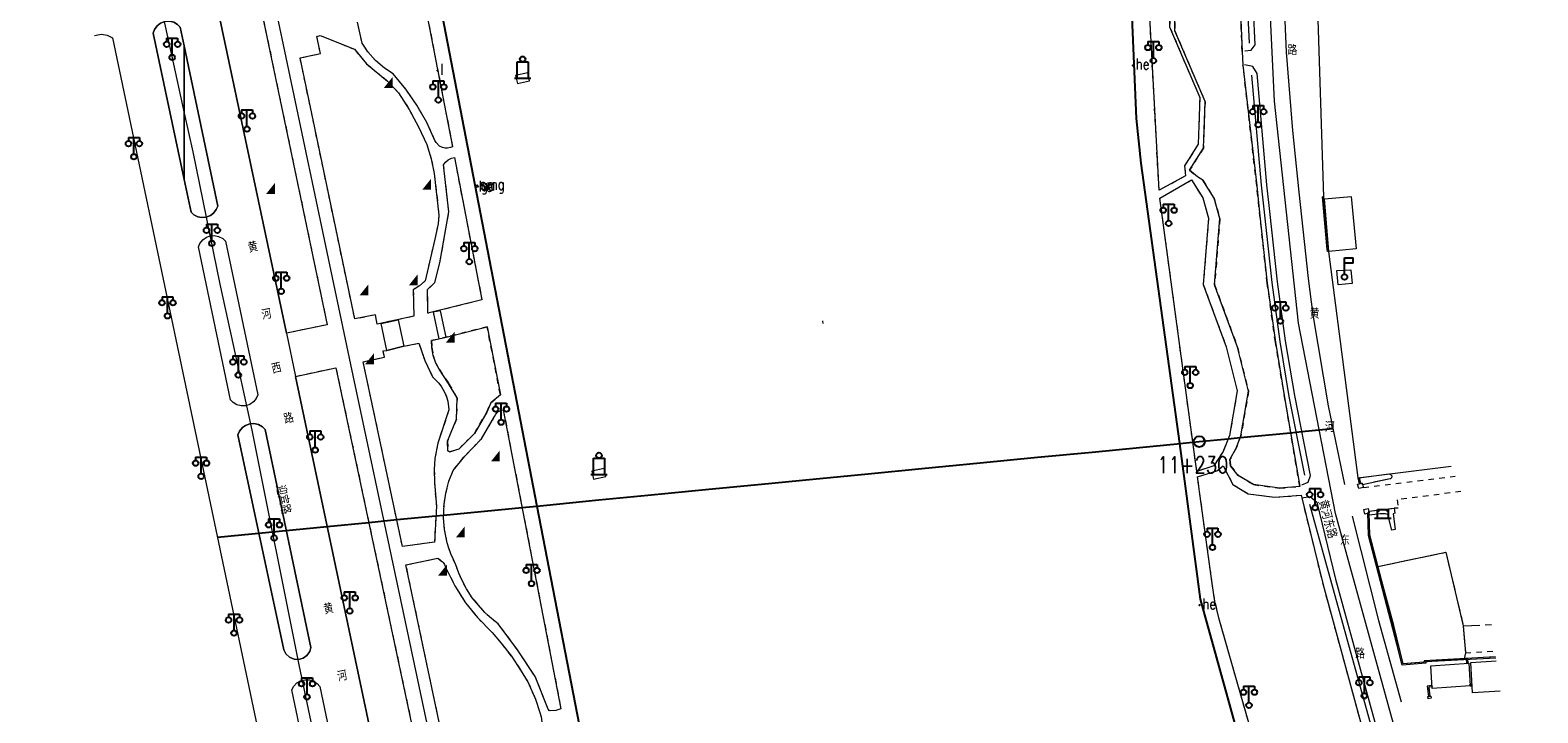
# Model space of a CAD drawing. Extents: x 39508475 to 39522402, y 3783947 to 3795549.
# Tile 220 of 256: x 39517722 to 39517998, y 3791260 to 3791385. Entities that reach past the tile are written whole.
import ezdxf
from ezdxf.enums import TextEntityAlignment as Align

# ---------------------------------------------------------------- set-up
doc = ezdxf.new("R2010")
doc.units = 0
doc.header["$PDSIZE"] = 0.2
doc.linetypes.add('X0', pattern=[4, 3, -1])
doc.linetypes.add('X6', pattern=[2, 1, -1])
doc.layers.get('0').update_dxf_attribs({"linetype": 'CONTINUOUS'})
for name, color, linetype in [('DLSS', 4, 'CONTINUOUS'), ('JCDL_DMD', 30, 'CONTINUOUS'), ('JCDL_DMX_F', 30, 'CONTINUOUS'), ('JCDL_JMDD_F', 231, 'CONTINUOUS'), ('JCDL_JMDM_F', 231, 'CONTINUOUS'), ('JCDL_JMDX_F', 231, 'CONTINUOUS'), ('JCDL_JT_ZJ', 100, 'CONTINUOUS'), ('JCDL_SXX_F', 5, 'CONTINUOUS'), ('JCDL_ZBM', 3, 'CONTINUOUS'), ('JMD', 6, 'CONTINUOUS'), ('SXSS', 5, 'CONTINUOUS'), ('zdh', 7, 'CONTINUOUS'), ('断面线', 2, 'CONTINUOUS')]:
    doc.layers.add(name, color=color, linetype=linetype)
for name, color, linetype, lineweight in [('JCDL_JMDX', 1, 'CONTINUOUS', 0), ('JCDL_ZBX', 3, 'CONTINUOUS', 0), ('JCDL_ZBX_F', 7, 'CONTINUOUS', 0), ('TEXTL_ZJ', 7, 'CONTINUOUS', 0)]:
    doc.layers.add(name, color=color, linetype=linetype, lineweight=lineweight)
doc.styles.add('HZ', font='rs', dxfattribs={"width": 0.8, "bigfont": 'hztxt'})
doc.linetypes.add('10422', pattern='A,2,[150,AAA.SHX,S=1,R=0,X=0,Y=1],2,[177,AAA.SHX,S=1,R=0,X=0,Y=0.8],1e-09', length=4)
doc.linetypes.add('X19', pattern='A,4.5,[145,symbolx.shx,S=1,R=0,X=0,Y=1],4.5,-0.5,[146,symbolx.shx,S=1,R=0,X=0,Y=0],-0.5', length=10)
doc.linetypes.add('X35', pattern='A,2,[150,AAA.SHX,S=1,R=0,X=0,Y=1],2,[177,AAA.SHX,S=1,R=0,X=0,Y=0.8],1e-09', length=4)
doc.linetypes.add('X49', pattern='A,0,[5,symbolt.shx,S=1,R=0,X=0,Y=0],-10', length=10)
doc.linetypes.add('X7', pattern='A,6,-1.333,[149,symbolx.shx,S=0.25,R=0,X=0,Y=0],-1.333,[149,symbolx.shx,S=0.25,R=0,X=0,Y=0],-1.333', length=9.999)

# ---------------------------------------------------------------- blocks, each defined once
blk = doc.blocks.new('3521000')
at = {"color": 0}
for p, q in [((-1, 3.5), (1, 3.5)), ((0, 0.5), (0, 3.5))]:
    blk.add_line(p, q, dxfattribs=at)
at = {"color": 0, "linetype": 'Continuous', "flags": 128}
for points in [[(-1, 3.5), (-1, 2.9)], [(1, 3.5), (1, 2.9)]]:
    blk.add_lwpolyline(points, dxfattribs=at)
at = {"color": 0}
for centre in [(-1, 2.4), (1, 2.4), (0, 0)]:
    blk.add_circle(centre, 0.5, dxfattribs=at)
blk = doc.blocks.new('3614000')
at = {"color": 0}
for p, q in [((0, 3.5), (1.6, 3.5)), ((0, 0.5), (0, 3.5)), ((1.6, 2.5), (1.6, 3.5)), ((1.6, 2.5), (0, 2.5))]:
    blk.add_line(p, q, dxfattribs=at)
blk.add_circle((0, 0), 0.5, dxfattribs=at)
blk = doc.blocks.new('3613000')
at = {"color": 0}
for p, q in [((-1, 3), (1, 3)), ((-1, 0), (-1, 3)), ((1, 3), (1, 0)), ((-1.5, 0), (1.5, 0))]:
    blk.add_line(p, q, dxfattribs=at)
blk.add_circle((0, 3.5), 0.5, dxfattribs=at)
blk = doc.blocks.new('3552000')
at = {"color": 0}
for p, q in [((-1.5, 0), (1.5, 0)), ((-1, 1.6), (-0.65, 1.25)), ((-1, 1.6), (1, 1.6)), ((-1, 0), (-1, 1.6)), ((1, 1.6), (0.65, 1.25)), ((1, 1.6), (1, 0))]:
    blk.add_line(p, q, dxfattribs=at)
blk = doc.blocks.new('8622000')
at = {"linetype": 'Continuous'}
blk.add_hatch(color=0, dxfattribs=at).paths.add_polyline_path([(0.8, 2), (-0.8, 0), (0.8, 0)])

msp = doc.modelspace()

# ---------------------------------------------------------------- linework, layer by layer
at = {"layer": 'DLSS', "linetype": 'X7', "lineweight": 0}
for points in [[(39517721.83255, 3791500), (39517722.56686, 3791496.43726), (39517726.72429, 3791477.23388), (39517730.97426, 3791458.85029), (39517733.71092, 3791447.02402), (39517737.44143, 3791428.07687), (39517741.00346, 3791410.66249), (39517744.26558, 3791395.63702), (39517747.71853, 3791379.75343), (39517750, 3791369.39907)], [(39517750, 3791369.39907), (39517751.55587, 3791362.3378), (39517756.53548, 3791338.12181), (39517762.35372, 3791311.44306), (39517770.99645, 3791268.53024), (39517774.84089, 3791250)]]:
    msp.add_lwpolyline(points, dxfattribs=at)
at = {"layer": 'DLSS', "linetype": 'Continuous', "lineweight": 0}
msp.add_lwpolyline([(39517973.30705, 3791250), (39517960.53771, 3791296.16713), (39517953.75535, 3791330.9994), (39517949.40584, 3791371.58115), (39517947.41964, 3791412.58183), (39517946.83195, 3791457.29126), (39517945.63574, 3791500)], dxfattribs=at)
at = {"layer": 'DLSS', "linetype": 'X6', "lineweight": 0}
for points in [[(39517933.14501, 3791357.93401), (39517928.273, 3791355.301), (39517923.454, 3791445.86), (39517940.387, 3791446.549), (39517941.65299, 3791436.28), (39517938.482, 3791434.93401), (39517935.856, 3791432.52399), (39517934.542, 3791430.607), (39517932.24199, 3791426.793), (39517931.967, 3791424.24601), (39517932.647, 3791420.759), (39517933.35599, 3791404.04601), (39517932.449, 3791399.772), (39517931.123, 3791396.05699), (39517930.34, 3791392.70001), (39517930.21801, 3791385.18199), (39517935.731, 3791372.239), (39517935.428, 3791363.747), (39517932.96001, 3791359.774), (39517933.14501, 3791357.93401)], [(39517789.764, 3791411.381), (39517799.08299, 3791363.26999), (39517798.69055, 3791363.09537), (39517798.16519, 3791362.9864), (39517797.72038, 3791362.99132), (39517797.2125, 3791363.10887), (39517796.665, 3791363.391), (39517796.05516, 3791364.02835), (39517795.86, 3791364.411), (39517794.35235, 3791367.6959), (39517792.56384, 3791370.83656), (39517790.51756, 3791373.8157), (39517788.219, 3791376.605), (39517786.63475, 3791377.62687), (39517785.0007, 3791379.0303), (39517783.60613, 3791380.6388), (39517782.547, 3791382.22699), (39517781.706, 3791386.053)], [(39517943.48099, 3791380.694), (39517942.409, 3791406.61), (39517934.53401, 3791403.185), (39517933.402, 3791399.03999), (39517932.076, 3791395.325), (39517931.293, 3791391.968), (39517931.17099, 3791384.45), (39517936.684, 3791371.507), (39517936.381, 3791363.015), (39517933.87601, 3791358.964), (39517935.304, 3791357.734)], [(39517755.677, 3791390.759), (39517763.239, 3791392.458), (39517776.151, 3791330.716), (39517768.729, 3791329.18399)], [(39517774.91, 3791380.32), (39517774.256, 3791383.423), (39517774.847, 3791383.609), (39517781.13401, 3791381.078), (39517783.338, 3791378.428), (39517787.207, 3791375.275), (39517789.21213, 3791373.12917), (39517791.14229, 3791370.0853), (39517792.86465, 3791366.9192), (39517794.365, 3791363.64199), (39517795.18456, 3791361.03844), (39517795.735, 3791358.365), (39517796.59509, 3791350.75145), (39517796.42806, 3791349.15569), (39517795.82901, 3791346.33201), (39517794.06278, 3791338.73028), (39517793.05217, 3791337.82007), (39517791.899, 3791337.099), (39517791.991, 3791332.26101), (39517785.31333, 3791330.82725), (39517784.989, 3791332.50001), (39517781.193, 3791331.764), (39517771.18746, 3791379.51309), (39517774.91, 3791380.32)], [(39517936.297, 3791357.133), (39517938.36022, 3791353.85136), (39517939.421, 3791350.123), (39517938.44263, 3791338.00591), (39517942.63999, 3791326.59699), (39517944.66375, 3791318.56669), (39517943.25499, 3791310.406), (39517942.40218, 3791308.1603), (39517941.249, 3791306.053), (39517941.376, 3791304.904), (39517942.74, 3791303.148), (39517945.567, 3791301.475), (39517950.33001, 3791300.824), (39517954.01515, 3791301.10417), (39517949.55801, 3791327.501), (39517948.064, 3791338.329), (39517946.136, 3791356.13001), (39517943.63, 3791378.208)], [(39517799.40999, 3791361.279), (39517804.45589, 3791335.26827), (39517794.58601, 3791332.81399), (39517794.50353, 3791337.14855), (39517795.82583, 3791338.43763), (39517796.76492, 3791342.03162), (39517798.406, 3791351.36001), (39517797.44401, 3791359.98199), (39517797.759, 3791360.44144), (39517798.26163, 3791360.88116), (39517798.86368, 3791361.1702), (39517799.40999, 3791361.279)], [(39517935.17301, 3791303.89), (39517928.434, 3791353.869), (39517934.215, 3791357.19001), (39517936.27822, 3791353.90837), (39517937.33899, 3791350.17999), (39517936.36065, 3791338.06291), (39517940.55801, 3791326.654), (39517942.58175, 3791318.6237), (39517941.17301, 3791310.463), (39517939.99724, 3791307.55416), (39517938.321, 3791304.90201), (39517935.17301, 3791303.89)], [(39517807.81801, 3791317.91701), (39517805.41987, 3791330.29914), (39517798.168, 3791328.49799), (39517795.258, 3791327.8), (39517795.27036, 3791326.52747), (39517795.52628, 3791325.06563), (39517796.02882, 3791323.66924), (39517796.649, 3791322.55801), (39517798.35377, 3791319.98848), (39517799.92799, 3791317.337), (39517799.776, 3791313.464), (39517798.149, 3791309.393), (39517798.21801, 3791307.675), (39517798.55399, 3791307.443), (39517800.213, 3791307.98399), (39517803.073, 3791310.84601), (39517805.322, 3791314.73699), (39517806.093, 3791316.45), (39517807.81801, 3791317.91701)], [(39517790.17701, 3791326.785), (39517792.93001, 3791327.335), (39517794.00069, 3791324.19762), (39517795.39699, 3791321.191), (39517796.56655, 3791320.04105), (39517797.05634, 3791319.38186), (39517797.57003, 3791318.49332), (39517797.96326, 3791317.54531), (39517798.18891, 3791316.7557), (39517798.391, 3791315.12799), (39517796.39899, 3791309.035), (39517795.85, 3791306.22499), (39517795.746, 3791304.25), (39517795.75227, 3791301.86157), (39517796.125, 3791297.51299), (39517795.779, 3791290.95599), (39517789.919, 3791290.13201), (39517782.73699, 3791323.95399), (39517786.606, 3791324.772), (39517786.385, 3791325.91501), (39517787.088, 3791326.017)], [(39517770.35801, 3791321.256), (39517777.755, 3791322.856), (39517793.24086, 3791250)], [(39517818.899, 3791260.47201), (39517817.9405, 3791260.1673), (39517816.824, 3791260.122), (39517816.594, 3791260.408), (39517814.19899, 3791266.353), (39517810.93643, 3791271.26459), (39517807.44199, 3791276.01399), (39517806.17302, 3791277.00761), (39517804.98416, 3791278.09583), (39517802.68623, 3791280.79144), (39517801.62934, 3791282.41076), (39517800.86777, 3791283.83117), (39517800.21724, 3791285.30578), (39517799.682, 3791286.826), (39517799.20317, 3791287.86963), (39517798.78268, 3791288.78611), (39517798.42863, 3791289.85536), (39517798.10477, 3791290.8334), (39517797.61112, 3791293.24776), (39517797.4343, 3791295.39693), (39517797.51595, 3791297.85968), (39517797.822, 3791299.88499), (39517798.40382, 3791302.07382), (39517799.19, 3791304.082), (39517801.31501, 3791306.695), (39517804.34701, 3791309.839), (39517806.75, 3791313.91901), (39517806.98143, 3791314.34359), (39517807.38312, 3791314.76147), (39517807.88666, 3791315.0486), (39517808.355, 3791315.16899), (39517818.899, 3791260.47201)], [(39517954.36899, 3791299.03), (39517958.273, 3791283.11901), (39517965.66712, 3791256.07186), (39517954.385, 3791252.927), (39517946.746, 3791250.645), (39517939.28299, 3791276.893), (39517938.51098, 3791280.12485), (39517937.993, 3791283.407), (39517935.319, 3791302.91501), (39517938.841, 3791303.964), (39517940.013, 3791304.927), (39517941.78, 3791301.484), (39517944.607, 3791299.811), (39517949.37, 3791299.16001), (39517954.2831, 3791299.53353)], [(39517965.639, 3791300.91501), (39517982.42678, 3791303.00575)], [(39517983.48552, 3791300.20943), (39517971.837, 3791298.68701), (39517971.996, 3791297.181), (39517971.27201, 3791297.192)], [(39517966.676, 3791296.61801), (39517971.27201, 3791297.192), (39517971.426, 3791296.237), (39517971.121, 3791296.15), (39517971.47401, 3791293.234), (39517970.878, 3791293.168), (39517970.094, 3791296.00999), (39517969.71, 3791296.12599)], [(39517968.71, 3791296.12599), (39517966.71901, 3791295.907)], [(39517798.32585, 3791250), (39517790.564, 3791286.808), (39517796.374, 3791288.01399), (39517797.34649, 3791287.22002), (39517797.57917, 3791286.87654), (39517797.86, 3791286.256), (39517799.47858, 3791282.96797), (39517801.44694, 3791279.87671), (39517803.62077, 3791277.15836), (39517806.324, 3791274.42001), (39517807.97592, 3791272.49654), (39517809.82983, 3791270.08417), (39517811.53457, 3791267.56416), (39517812.839, 3791265.39), (39517814.23652, 3791262.26152), (39517815.05499, 3791259.772), (39517815.26, 3791258.99165), (39517815.56669, 3791256.65962), (39517815.75238, 3791255.24772), (39517816.207, 3791251.91501), (39517816.21731, 3791250)], [(39517984.31501, 3791270.682), (39517989.70212, 3791271.02228)]]:
    msp.add_lwpolyline(points, dxfattribs=at)
at = {"layer": 'DLSS', "linetype": 'Continuous', "lineweight": 20}
for points in [[(39517955.448, 3791436.96899), (39517952.48099, 3791438.89799), (39517950.60645, 3791437.10614), (39517949.65699, 3791434.693), (39517950.452, 3791406.379), (39517951.55, 3791380.57), (39517952.70201, 3791366.23), (39517953.83999, 3791354.93001), (39517955.55801, 3791339.155), (39517956.39699, 3791332.508), (39517959.211, 3791315.908), (39517962.192, 3791301.494)], [(39517943.944, 3791380.778), (39517945.14389, 3791380.92047), (39517945.86101, 3791381.893), (39517945.546, 3791388.37301), (39517944.525, 3791419.41801), (39517944.2058, 3791420.46639), (39517943.21801, 3791420.94099), (39517942.081, 3791420.92799)], [(39517750, 3791417.64362), (39517755.23301, 3791392.8), (39517755.677, 3791390.759), (39517768.729, 3791329.18399), (39517770.35801, 3791321.256), (39517785.41248, 3791250)], [(39517733.61601, 3791383.594), (39517734.81801, 3791383.828), (39517735.88769, 3791383.6699), (39517736.863, 3791383.20301), (39517750, 3791320.74171)], [(39517954.378, 3791301.422), (39517955.54871, 3791301.94513), (39517955.95599, 3791303.161), (39517953.082, 3791317.75399), (39517951.41601, 3791327.783), (39517949.93001, 3791338.559), (39517948.53899, 3791351.40501), (39517948.007, 3791356.312), (39517946.24801, 3791376.65901), (39517945.41952, 3791377.95811), (39517943.90201, 3791378.22499)], [(39517750, 3791320.74171), (39517764.87855, 3791250)], [(39517954.36899, 3791299.03), (39517955.93849, 3791299.31337), (39517957.11901, 3791298.241), (39517960.565, 3791284.198), (39517968.019, 3791256.933)], [(39517963.61, 3791295.70899), (39517968.41199, 3791276.63999), (39517972.577, 3791261.73201)]]:
    msp.add_lwpolyline(points, dxfattribs=at)
at = {"layer": 'JCDL_DMX_F', "color": 3, "linetype": 'X35', "lineweight": 0}
for points in [[(39517810.61175, 3791376.27546), (39517810.92767, 3791374.80909), (39517813.17609, 3791375.29351), (39517812.86017, 3791376.75985), (39517810.61175, 3791376.27546)], [(39517824.54513, 3791303.91784), (39517824.86105, 3791302.4515), (39517827.10947, 3791302.9359), (39517826.79355, 3791304.40226), (39517824.54513, 3791303.91784)]]:
    msp.add_lwpolyline(points, dxfattribs=at)
at = {"layer": 'JCDL_JMDM_F', "lineweight": 0}
for points in [[(39517963.43728, 3791354.16442), (39517964.29998, 3791344.5859), (39517959.30422, 3791344.11821), (39517958.55195, 3791353.73724), (39517963.43728, 3791354.16442)], [(39517961.04392, 3791338.0349), (39517960.76353, 3791340.60813), (39517963.33247, 3791340.76532), (39517963.57382, 3791338.26668), (39517961.04392, 3791338.0349)]]:
    msp.add_lwpolyline(points, dxfattribs=at)
at = {"layer": 'JCDL_JMDX', "color": 6, "linetype": 'X19', "lineweight": 0}
msp.add_lwpolyline([(39517955.83999, 3791434.957), (39517956.086, 3791424.761), (39517958.344, 3791354.11099)], dxfattribs=at)
at = {"layer": 'JCDL_JMDX', "color": 6, "linetype": 'Continuous', "lineweight": 0}
for points in [[(39517958.439, 3791354.108), (39517958.1899, 3791354.08684)], [(39517959.05603, 3791344.08627), (39517959.00634, 3791344.47454), (39517958.1899, 3791354.08684)], [(39517959.304, 3791344.118), (39517959.25499, 3791344.501), (39517958.439, 3791354.108)], [(39517958.86334, 3791349.11213), (39517958.61423, 3791349.09097)], [(39517959.304, 3791344.118), (39517959.05603, 3791344.08627)], [(39517787.088, 3791326.017), (39517786.02901, 3791330.966), (39517789.142, 3791331.589), (39517790.177, 3791326.785), (39517787.088, 3791326.017)], [(39517797.899, 3791328.42901), (39517796.89926, 3791333.27141), (39517795.54099, 3791332.991), (39517796.54877, 3791328.10961), (39517797.899, 3791328.42901)], [(39517964.62699, 3791302.692), (39517964.86961, 3791302.75231)], [(39517964.62699, 3791302.692), (39517964.895, 3791301.61399)], [(39517964.76368, 3791302.14221), (39517965.00629, 3791302.20253)], [(39517964.86961, 3791302.75231), (39517965.13762, 3791301.67431)], [(39517964.895, 3791301.61399), (39517965.13762, 3791301.67431)], [(39517966.708, 3791296.306), (39517966.4581, 3791296.2992)], [(39517989.87033, 3791269.71672), (39517977.03725, 3791269.03255), (39517977.05498, 3791268.79536), (39517972.72163, 3791268.4425), (39517971.77662, 3791272.31972), (39517966.56987, 3791292.19445), (39517966.4581, 3791296.2992)], [(39517989.8383, 3791269.96537), (39517976.76892, 3791269.26861), (39517976.78717, 3791269.02438), (39517972.914, 3791268.70899), (39517972.019, 3791272.381), (39517966.819, 3791292.23), (39517966.708, 3791296.306)], [(39517967.03945, 3791291.38849), (39517966.79761, 3791291.32514)], [(39517968.29326, 3791286.60259), (39517968.05142, 3791286.53923)], [(39517969.54706, 3791281.81668), (39517969.30522, 3791281.75332)], [(39517970.80086, 3791277.03077), (39517970.55902, 3791276.96741)], [(39517972.05233, 3791272.24427), (39517971.80943, 3791272.18507)], [(39517974.21833, 3791268.81521), (39517974.23862, 3791268.56603)], [(39517978.89108, 3791269.38174), (39517978.90439, 3791269.1321)], [(39517983.83148, 3791269.64513), (39517983.84479, 3791269.39548)], [(39517984.46436, 3791269.64857), (39517984.71398, 3791269.66236)], [(39517984.46436, 3791269.64857), (39517984.51195, 3791268.78694)], [(39517984.48864, 3791269.20914), (39517984.73825, 3791269.22292)], [(39517984.51195, 3791268.78694), (39517984.76157, 3791268.80073)], [(39517984.71398, 3791269.66236), (39517984.76157, 3791268.80073)], [(39517988.77189, 3791269.90852), (39517988.7852, 3791269.65887)], [(39517978.17404, 3791264.72033), (39517977.31868, 3791264.63435), (39517977.564, 3791262.725)], [(39517977.39012, 3791264.07839), (39517977.63808, 3791264.11025)], [(39517977.564, 3791262.725), (39517977.81197, 3791262.75686)], [(39517978.19905, 3791264.47159), (39517977.5994, 3791264.41131), (39517977.81197, 3791262.75686)], [(39517978.17404, 3791264.72033), (39517978.19905, 3791264.47159)], [(39517985.13922, 3791264.91837), (39517985.48973, 3791264.94336)], [(39517985.157, 3791264.669), (39517985.13922, 3791264.91837)], [(39517985.157, 3791264.669), (39517985.50752, 3791264.694)], [(39517985.33226, 3791264.6815), (39517985.31448, 3791264.93086)], [(39517985.50752, 3791264.694), (39517985.48973, 3791264.94336)]]:
    msp.add_lwpolyline(points, dxfattribs=at)
at = {"layer": 'JCDL_JMDX', "color": 6}
msp.add_lwpolyline([(39517959.28, 3791344.116), (39517964.62699, 3791302.692), (39517981.72148, 3791304.86855)], dxfattribs=at)
at = {"layer": 'JCDL_JMDX_F', "linetype": 'Continuous', "lineweight": 0}
for points in [[(39517750, 3791381.71831), (39517749.28901, 3791385.12), (39517748.79866, 3791385.62808), (39517748.08705, 3791386.04161), (39517747.28553, 3791386.22852), (39517746.46441, 3791386.17237), (39517745.69577, 3791385.8781), (39517745.04709, 3791385.37153), (39517744.5753, 3791384.69714), (39517744.344, 3791384.03), (39517750, 3791357.27113)], [(39517750, 3791357.27113), (39517751.26, 3791351.31), (39517751.7817, 3791350.8379), (39517752.51498, 3791350.47053), (39517753.20543, 3791350.33487), (39517754.02319, 3791350.39754), (39517754.78849, 3791350.69242), (39517755.35363, 3791351.11163), (39517755.85783, 3791351.75851), (39517756.12599, 3791352.409), (39517750, 3791381.71831)], [(39517752.606, 3791344.935), (39517752.89079, 3791345.58866), (39517753.41238, 3791346.23578), (39517754.09604, 3791346.70843), (39517754.76878, 3791346.94484), (39517755.47886, 3791347.00999), (39517756.29725, 3791346.86491), (39517757.04091, 3791346.49374), (39517757.572, 3791346.01801), (39517763.443, 3791317.877), (39517763.17212, 3791317.23606), (39517762.66833, 3791316.6004), (39517762.00355, 3791316.13567), (39517761.23352, 3791315.88084), (39517760.42277, 3791315.85725), (39517759.63922, 3791316.06688), (39517758.94856, 3791316.49218), (39517758.475, 3791317.002), (39517752.606, 3791344.935)], [(39517764.821, 3791311.523), (39517764.31055, 3791312.03429), (39517763.57585, 3791312.44585), (39517762.753, 3791312.62507), (39517762.0318, 3791312.58135), (39517761.23664, 3791312.30402), (39517760.64465, 3791311.88977), (39517760.11173, 3791311.23771), (39517759.824, 3791310.57501), (39517768.24199, 3791271.228), (39517768.60845, 3791270.52381), (39517769.26819, 3791269.90262), (39517770.10359, 3791269.55152), (39517770.89593, 3791269.50175), (39517771.7687, 3791269.74553), (39517772.42055, 3791270.1987), (39517772.95308, 3791270.9319), (39517773.18199, 3791271.692), (39517764.821, 3791311.523)], [(39517965.40999, 3791301.712), (39517965.639, 3791300.91501), (39517964.815, 3791300.75801), (39517964.58601, 3791301.555), (39517965.40999, 3791301.712)], [(39517965.72599, 3791296.91099), (39517966.493, 3791297.12), (39517966.708, 3791296.306), (39517965.94, 3791296.097), (39517965.72599, 3791296.91099)], [(39517772.62597, 3791250), (39517769.691, 3791263.957), (39517770.03624, 3791264.59385), (39517770.62223, 3791265.20182), (39517771.35778, 3791265.61654), (39517772.06081, 3791265.79139), (39517772.90494, 3791265.76951), (39517773.59797, 3791265.5585), (39517774.31104, 3791265.10622), (39517774.79699, 3791264.56899), (39517777.86065, 3791250)], [(39517978.05901, 3791262.422), (39517977.518, 3791262.316), (39517977.449, 3791262.693), (39517977.99, 3791262.79899), (39517978.05901, 3791262.422)]]:
    msp.add_lwpolyline(points, dxfattribs=at)
at = {"layer": 'JCDL_JMDX_F', "linetype": 'X0', "lineweight": 0}
msp.add_lwpolyline([(39517983.923, 3791275.654), (39517989.0767, 3791275.87618)], dxfattribs=at)
at = {"layer": 'JCDL_SXX_F', "color": 142, "linetype": 'Continuous', "lineweight": 0, "true_color": 0x00a0e9}
msp.add_lwpolyline([(39517866.8397, 3791330.93403), (39517866.76796, 3791331.42886)], dxfattribs=at)
at = {"layer": 'JCDL_ZBM', "linetype": 'Continuous', "lineweight": 0}
for points in [[(39517941.65299, 3791436.28), (39517938.482, 3791434.93401), (39517935.856, 3791432.52399), (39517934.542, 3791430.607), (39517932.24199, 3791426.793), (39517931.967, 3791424.24601), (39517932.647, 3791420.759), (39517933.35599, 3791404.04601), (39517932.449, 3791399.772), (39517931.123, 3791396.05699), (39517930.34, 3791392.70001), (39517930.21801, 3791385.18199), (39517935.731, 3791372.239), (39517935.428, 3791363.747), (39517932.96001, 3791359.774), (39517933.14501, 3791357.93401), (39517928.273, 3791355.301), (39517923.454, 3791445.86), (39517929.477, 3791446.07201), (39517931.426, 3791446.153), (39517938.002, 3791446.407), (39517940.387, 3791446.549), (39517941.65299, 3791436.28)], [(39517789.764, 3791411.381), (39517799.08299, 3791363.26999), (39517798.69055, 3791363.09537), (39517798.16519, 3791362.9864), (39517797.72038, 3791362.99132), (39517797.2125, 3791363.10887), (39517796.665, 3791363.391), (39517796.05516, 3791364.02835), (39517795.86, 3791364.411), (39517794.35235, 3791367.6959), (39517792.56384, 3791370.83656), (39517790.51756, 3791373.8157), (39517788.219, 3791376.605), (39517786.63475, 3791377.62687), (39517785.0007, 3791379.0303), (39517783.60613, 3791380.6388)], [(39517942.409, 3791406.61), (39517943.48099, 3791380.694), (39517943.63, 3791378.208), (39517946.136, 3791356.13001), (39517946.66999, 3791351.20301), (39517948.064, 3791338.329), (39517949.55801, 3791327.501), (39517951.232, 3791317.41801), (39517954.01515, 3791301.10417)], [(39517755.677, 3791390.759), (39517763.239, 3791392.458), (39517776.151, 3791330.716), (39517768.729, 3791329.18399), (39517755.677, 3791390.759)], [(39517954.01515, 3791301.10417), (39517950.33001, 3791300.824), (39517945.567, 3791301.475), (39517942.74, 3791303.148), (39517941.376, 3791304.904), (39517941.249, 3791306.053), (39517942.40218, 3791308.1603), (39517943.25499, 3791310.406), (39517944.66375, 3791318.56669), (39517942.63999, 3791326.59699), (39517938.44263, 3791338.00591), (39517939.421, 3791350.123), (39517938.36022, 3791353.85136), (39517936.297, 3791357.133), (39517935.304, 3791357.734), (39517933.87601, 3791358.964), (39517936.381, 3791363.015), (39517936.684, 3791371.507), (39517931.17099, 3791384.45), (39517931.293, 3791391.968)], [(39517750, 3791381.71831), (39517750, 3791357.27113), (39517744.344, 3791384.03), (39517744.5753, 3791384.69714), (39517745.04709, 3791385.37153), (39517745.69577, 3791385.8781), (39517746.46441, 3791386.17237), (39517747.28553, 3791386.22852), (39517748.08705, 3791386.04161), (39517748.79866, 3791385.62808), (39517749.28901, 3791385.12), (39517750, 3791381.71831)], [(39517783.60613, 3791380.6388), (39517782.547, 3791382.22699), (39517781.706, 3791386.053)], [(39517754.02319, 3791350.39754), (39517753.20543, 3791350.33487), (39517752.51498, 3791350.47053), (39517751.7817, 3791350.8379), (39517751.26, 3791351.31), (39517750, 3791357.27113), (39517750, 3791381.71831), (39517756.12599, 3791352.409), (39517755.85783, 3791351.75851), (39517755.35363, 3791351.11163), (39517754.78849, 3791350.69242), (39517754.02319, 3791350.39754)], [(39517771.18746, 3791379.51309), (39517774.91, 3791380.32), (39517774.256, 3791383.423), (39517774.847, 3791383.609), (39517781.13401, 3791381.078), (39517783.338, 3791378.428), (39517787.207, 3791375.275), (39517789.21213, 3791373.12917), (39517791.14229, 3791370.0853), (39517792.86465, 3791366.9192), (39517794.365, 3791363.64199), (39517795.18456, 3791361.03844), (39517795.735, 3791358.365), (39517796.59509, 3791350.75145), (39517796.42806, 3791349.15569), (39517795.82901, 3791346.33201), (39517794.06278, 3791338.73028), (39517793.05217, 3791337.82007), (39517791.899, 3791337.099), (39517791.991, 3791332.26101), (39517785.31333, 3791330.82725), (39517784.989, 3791332.50001), (39517781.193, 3791331.764), (39517771.18746, 3791379.51309)], [(39517798.406, 3791351.36001), (39517797.44401, 3791359.98199), (39517797.759, 3791360.44144), (39517798.26163, 3791360.88116), (39517798.86368, 3791361.1702), (39517799.40999, 3791361.279), (39517804.45589, 3791335.26827), (39517794.58601, 3791332.81399), (39517794.50353, 3791337.14855), (39517795.82583, 3791338.43763), (39517796.76492, 3791342.03162), (39517798.406, 3791351.36001)], [(39517934.215, 3791357.19001), (39517936.27822, 3791353.90837), (39517937.33899, 3791350.17999), (39517936.36065, 3791338.06291), (39517940.55801, 3791326.654), (39517942.58175, 3791318.6237), (39517941.17301, 3791310.463), (39517939.99724, 3791307.55416), (39517938.321, 3791304.90201), (39517935.17301, 3791303.89), (39517928.434, 3791353.869), (39517934.215, 3791357.19001)], [(39517763.443, 3791317.877), (39517763.17212, 3791317.23606), (39517762.66833, 3791316.6004), (39517762.00355, 3791316.13567), (39517761.23352, 3791315.88084), (39517760.42277, 3791315.85725), (39517759.63922, 3791316.06688), (39517758.94856, 3791316.49218), (39517758.475, 3791317.002), (39517752.606, 3791344.935), (39517752.89079, 3791345.58866), (39517753.41238, 3791346.23578), (39517754.09604, 3791346.70843), (39517754.76878, 3791346.94484), (39517755.47886, 3791347.00999), (39517756.29725, 3791346.86491), (39517757.04091, 3791346.49374), (39517757.572, 3791346.01801), (39517763.443, 3791317.877)], [(39517807.81801, 3791317.91701), (39517806.093, 3791316.45), (39517805.322, 3791314.73699), (39517803.073, 3791310.84601), (39517800.213, 3791307.98399), (39517798.55399, 3791307.443), (39517798.21801, 3791307.675), (39517798.149, 3791309.393), (39517799.776, 3791313.464), (39517799.92799, 3791317.337), (39517798.35377, 3791319.98848), (39517796.649, 3791322.55801), (39517796.02882, 3791323.66924), (39517795.52628, 3791325.06563), (39517795.27036, 3791326.52747), (39517795.258, 3791327.8), (39517796.54878, 3791328.10961), (39517798.168, 3791328.49799), (39517805.41987, 3791330.29914), (39517807.81801, 3791317.91701)], [(39517782.73699, 3791323.95399), (39517786.606, 3791324.772), (39517786.385, 3791325.91501), (39517787.088, 3791326.017), (39517790.17701, 3791326.785), (39517792.93001, 3791327.335), (39517794.00069, 3791324.19762), (39517795.39699, 3791321.191), (39517796.56655, 3791320.04105), (39517797.05634, 3791319.38186), (39517797.57003, 3791318.49332), (39517797.96326, 3791317.54531), (39517798.18891, 3791316.7557), (39517798.391, 3791315.12799), (39517796.39899, 3791309.035), (39517795.85, 3791306.22499), (39517795.746, 3791304.25), (39517795.75227, 3791301.86157), (39517796.125, 3791297.51299), (39517795.779, 3791290.95599), (39517789.919, 3791290.13201), (39517782.73699, 3791323.95399)], [(39517793.24086, 3791250), (39517785.41248, 3791250), (39517770.35801, 3791321.256), (39517777.755, 3791322.856), (39517793.24086, 3791250)], [(39517818.899, 3791260.47201), (39517817.9405, 3791260.1673), (39517816.824, 3791260.122), (39517816.594, 3791260.408), (39517814.19899, 3791266.353), (39517810.93643, 3791271.26459), (39517807.44199, 3791276.01399), (39517806.17302, 3791277.00761), (39517804.98416, 3791278.09583), (39517802.68623, 3791280.79144), (39517801.62934, 3791282.41076), (39517800.86777, 3791283.83117), (39517800.21724, 3791285.30578), (39517799.682, 3791286.826), (39517799.20317, 3791287.86963), (39517798.78268, 3791288.78611), (39517798.42863, 3791289.85536), (39517798.10477, 3791290.8334), (39517797.61112, 3791293.24776), (39517797.4343, 3791295.39693), (39517797.51595, 3791297.85968), (39517797.822, 3791299.88499), (39517798.40382, 3791302.07382), (39517799.19, 3791304.082), (39517801.31501, 3791306.695), (39517804.34701, 3791309.839), (39517806.75, 3791313.91901), (39517806.98143, 3791314.34359), (39517807.38312, 3791314.76147), (39517807.88666, 3791315.0486), (39517808.355, 3791315.16899), (39517818.899, 3791260.47201)], [(39517773.18199, 3791271.692), (39517772.95308, 3791270.9319), (39517772.42055, 3791270.1987), (39517771.7687, 3791269.74553), (39517770.89593, 3791269.50175), (39517770.10359, 3791269.55152), (39517769.26819, 3791269.90262), (39517768.60845, 3791270.52381), (39517768.24199, 3791271.228), (39517759.824, 3791310.57501), (39517760.11173, 3791311.23771), (39517760.64465, 3791311.88977), (39517761.23664, 3791312.30402), (39517762.0318, 3791312.58135), (39517762.753, 3791312.62507), (39517763.57585, 3791312.44585), (39517764.31055, 3791312.03429), (39517764.821, 3791311.523), (39517773.18199, 3791271.692)], [(39517946.746, 3791250.645), (39517939.28299, 3791276.893), (39517938.51098, 3791280.12485), (39517937.993, 3791283.407), (39517935.319, 3791302.91501), (39517938.841, 3791303.964), (39517940.013, 3791304.927), (39517941.78, 3791301.484), (39517944.607, 3791299.811), (39517949.37, 3791299.16001), (39517954.2831, 3791299.53353), (39517954.36899, 3791299.03), (39517958.273, 3791283.11901), (39517965.66712, 3791256.07186), (39517963.62, 3791255.473), (39517961.307, 3791254.893), (39517954.385, 3791252.927), (39517952.52599, 3791252.38199), (39517946.746, 3791250.645)], [(39517965.486, 3791301.447), (39517965.40999, 3791301.712), (39517965.1411, 3791301.66097), (39517964.87663, 3791302.7236), (39517970.31017, 3791303.41814), (39517970.58706, 3791303.33619), (39517970.67312, 3791303.28994), (39517970.73698, 3791303.23026), (39517970.79908, 3791303.15312), (39517970.83816, 3791303.05539), (39517970.85683, 3791302.93709), (39517970.84816, 3791302.84245), (39517970.81962, 3791302.74734), (39517970.75197, 3791302.64376), (39517970.65431, 3791302.55779), (39517970.525, 3791302.504), (39517965.51, 3791301.454), (39517965.486, 3791301.447)], [(39517971.27201, 3791297.192), (39517971.426, 3791296.237), (39517971.121, 3791296.15), (39517971.47401, 3791293.234), (39517970.878, 3791293.168), (39517970.094, 3791296.00999), (39517969.71, 3791296.12599), (39517968.71, 3791296.12599), (39517966.71901, 3791295.907), (39517966.708, 3791296.306), (39517966.62721, 3791296.6119), (39517966.676, 3791296.61801), (39517971.27201, 3791297.192)], [(39517816.21731, 3791250), (39517798.32585, 3791250), (39517790.564, 3791286.808), (39517796.374, 3791288.01399), (39517796.83763, 3791287.72587), (39517797.34649, 3791287.22002), (39517797.57917, 3791286.87654), (39517797.86, 3791286.256), (39517799.47858, 3791282.96797), (39517801.44694, 3791279.87671), (39517803.62077, 3791277.15836), (39517806.324, 3791274.42001), (39517807.97592, 3791272.49654), (39517809.82983, 3791270.08417), (39517811.53457, 3791267.56416), (39517812.839, 3791265.39), (39517814.23652, 3791262.26152), (39517815.05499, 3791259.772), (39517815.26, 3791258.99165), (39517815.56669, 3791256.65962), (39517815.75238, 3791255.24772), (39517816.207, 3791251.91501), (39517816.21731, 3791250)], [(39517984.09799, 3791269.619), (39517972.914, 3791268.70899), (39517971.20716, 3791275.68829), (39517968.32, 3791286.501), (39517980.731, 3791289.105), (39517983.923, 3791275.654), (39517984.31501, 3791270.682), (39517984.09799, 3791269.619)], [(39517777.86065, 3791250), (39517772.62597, 3791250), (39517769.691, 3791263.957), (39517770.03624, 3791264.59385), (39517770.62223, 3791265.20182), (39517771.35778, 3791265.61654), (39517772.06081, 3791265.79139), (39517772.90494, 3791265.76951), (39517773.59797, 3791265.5585), (39517774.31104, 3791265.10622), (39517774.79699, 3791264.56899), (39517777.86065, 3791250)]]:
    msp.add_lwpolyline(points, dxfattribs=at)
at = {"layer": 'JCDL_ZBX', "color": 114, "linetype": 'X49', "lineweight": 0, "true_color": 0x009944}
for points in [[(39517750, 3791467.93549), (39517765.24376, 3791395.57324), (39517780.396, 3791323.41735), (39517796.00118, 3791250)], [(39517944.84489, 3791382.19998), (39517944.54679, 3791388.33228), (39517943.52989, 3791419.2531)], [(39517954.92369, 3791303.22756), (39517952.09796, 3791317.5754), (39517950.42725, 3791327.63273), (39517948.93738, 3791338.43685), (39517947.54482, 3791351.29728), (39517947.01166, 3791356.21503), (39517945.27286, 3791376.3283)], [(39517955.78764, 3791297.88046), (39517969.11128, 3791250)]]:
    msp.add_lwpolyline(points, dxfattribs=at)
at = {"layer": 'JCDL_ZBX_F', "color": 114, "linetype": 'X0', "lineweight": 0, "true_color": 0x009944}
for points in [[(39517970.31017, 3791303.41814), (39517970.58706, 3791303.33619), (39517970.67312, 3791303.28994), (39517970.73698, 3791303.23026), (39517970.79908, 3791303.15312), (39517970.83816, 3791303.05539), (39517970.85683, 3791302.93709), (39517970.84816, 3791302.84245), (39517970.81962, 3791302.74734), (39517970.75197, 3791302.64376), (39517970.65431, 3791302.55779), (39517970.525, 3791302.504), (39517965.51, 3791301.454), (39517965.486, 3791301.447)], [(39517968.32, 3791286.501), (39517980.731, 3791289.105), (39517983.923, 3791275.654), (39517984.31501, 3791270.682), (39517984.09799, 3791269.619)]]:
    msp.add_lwpolyline(points, dxfattribs=at)
at = {"layer": 'JMD', "color": 6, "linetype": 'Continuous', "lineweight": 0}
for points in [[(39517977.98801, 3791268.34701), (39517984.92799, 3791268.815), (39517985.157, 3791264.669), (39517978.217, 3791264.20101), (39517977.98801, 3791268.34701)], [(39517985.27762, 3791268.96495), (39517989.9349, 3791269.21564)], [(39517990.64867, 3791263.676), (39517985.577, 3791263.40301), (39517985.27762, 3791268.96495)]]:
    msp.add_lwpolyline(points, dxfattribs=at)
at = {"layer": 'SXSS', "linetype": '10422', "flags": 128}
for points in [[(39517816.17, 3791638.54301), (39517810.60847, 3791637.48878), (39517807.43912, 3791636.55721), (39517802.61833, 3791634.63633), (39517798.45121, 3791632.4238), (39517794.53495, 3791629.79263), (39517790.22634, 3791626.12137), (39517787.31228, 3791623.03232), (39517785.53503, 3791620.82785), (39517783.207, 3791616.619), (39517784.19379, 3791612.99735), (39517785.98488, 3791606.8209), (39517789.12295, 3791598.90226), (39517790.17688, 3791584.85268), (39517790.06222, 3791582.08979), (39517788.75987, 3791573.77275), (39517788.00957, 3791570.98092), (39517786.69104, 3791566.32239), (39517784.85173, 3791561.63229), (39517783.16345, 3791558.50106), (39517782.64801, 3791557.10201), (39517781.24405, 3791554.42965), (39517778.78232, 3791550.31746), (39517775.00859, 3791545.13295), (39517772.35614, 3791540.13876), (39517770.7726, 3791536.06988), (39517770.004, 3791529.82001), (39517770.00867, 3791529.25676), (39517770.376, 3791518.681), (39517772.24402, 3791510.01033), (39517774.40066, 3791500), (39517795.49256, 3791396.17244), (39517814.51738, 3791297.55822), (39517823.70386, 3791250), (39517828.707, 3791224.007), (39517828.19699, 3791221.11), (39517825.497, 3791219.43799), (39517813.53153, 3791215.70686), (39517816.217, 3791202.527), (39517817.785, 3791193.116), (39517815.774, 3791192.681), (39517816.83101, 3791187.793), (39517818.76547, 3791188.4172), (39517820.122, 3791182.12799), (39517821.53201, 3791178.561), (39517823.753, 3791167.596), (39517824.76242, 3791167.6686), (39517841.45499, 3791166.98801), (39517842.8443, 3791166.3787), (39517843.488, 3791165.00501), (39517856.53016, 3791113.96335), (39517875.90001, 3791037.523), (39517876.794, 3791034.65901), (39517878.75199, 3791030.761), (39517883.266, 3791024.221), (39517900.22052, 3791000), (39517904.365, 3790995.04401), (39517904.80975, 3790995.28725), (39517905.43285, 3790995.54879), (39517906.24759, 3790995.77072), (39517906.91725, 3790995.86133), (39517907.42394, 3790995.87767), (39517907.93011, 3790995.84959), (39517908.26535, 3790995.80629), (39517909.56404, 3790995.44054), (39517910.02373, 3790995.22682), (39517911.14042, 3790994.4696), (39517911.73699, 3790993.87201), (39517923.21273, 3790977.19934), (39517923.43595, 3790976.77449), (39517923.71712, 3790976.02621), (39517923.82891, 3790975.55949), (39517923.89675, 3790975.08438), (39517923.92005, 3790974.60502), (39517923.88154, 3790973.96646), (39517923.80081, 3790973.49337), (39517923.50931, 3790972.57995), (39517923.37495, 3790972.28951), (39517922.96256, 3790971.60474), (39517922.66589, 3790971.22749), (39517921.71701, 3790970.37301), (39517924.02323, 3790966.95305), (39517926.15883, 3790964.13508), (39517927.28, 3790962.768), (39517993.85778, 3790890.23909), (39518000, 3790883.54785), (39518050.778, 3790828.23101), (39518062.54804, 3790817.03487), (39518136.40542, 3790751.45125), (39518145.353, 3790743.506), (39518148.27331, 3790741.33894), (39518218.73395, 3790694.66785), (39518273.905, 3790658.736), (39518396.16042, 3790606.11569), (39518465.49128, 3790576.35928), (39518468.57274, 3790575.65727), (39518473.25818, 3790574.94152), (39518478.69369, 3790574.26968), (39518486.83399, 3790573.14416), (39518500, 3790571.42848), (39518524.74501, 3790568.12), (39518526.10412, 3790567.85256), (39518527.0525, 3790567.22675), (39518527.783, 3790566.19899), (39518528.411, 3790565.331), (39518529.241, 3790564.422), (39518550.364, 3790540.806), (39518557.42522, 3790532.54403), (39518570.02901, 3790517.79699), (39518580.30214, 3790500.46116), (39518582.18624, 3790501.31972)], [(39517992.81878, 3791185.45237), (39517988.35769, 3791186.8985), (39517975.48075, 3791193.98296), (39517960.96046, 3791208.01794), (39517953.60864, 3791221.24307), (39517951.40549, 3791225.2063), (39517944.33021, 3791250), (39517935.88858, 3791280.506), (39517932.09123, 3791308.99803), (39517925.03124, 3791360.24585), (39517924.16744, 3791368.45142), (39517922.46057, 3791408.5263), (39517918.47401, 3791500), (39517916.62908, 3791540.21549)]]:
    msp.add_lwpolyline(points, dxfattribs=at)
at = {"layer": 'zdh', "linetype": 'Continuous'}
for p in [(39517796.35, 3791377.189, 36.606), (39517923.49, 3791378.142, 36.786), (39517803.59, 3791356.154, 35.979), (39517803.36, 3791355.801, 36.683), (39517803.71, 3791355.995, 35.65), (39517935.68, 3791279.418, 36.701)]:
    msp.add_point(p, dxfattribs=at)
at = {"layer": '断面线', "color": 1, "flags": 128}
msp.add_lwpolyline([(39517756.07204, 3791291.87155), (39517776.15334, 3791293.82544), (39517783.76809, 3791294.56634), (39517788.87193, 3791295.06294), (39517796.03248, 3791295.75965), (39517797.4509, 3791295.89767), (39517811.8008, 3791297.2939), (39517814.51738, 3791297.55822), (39517815.73652, 3791297.67684), (39517825.84336, 3791298.66022), (39517834.78702, 3791299.53043), (39517845.94341, 3791300.61594), (39517855.59142, 3791301.55468), (39517864.96694, 3791302.46691), (39517875.1066, 3791303.45348), (39517884.88637, 3791304.40505), (39517895.5751, 3791305.44505), (39517906.07382, 3791306.46656), (39517916.02145, 3791307.43446), (39517924.68581, 3791308.27749), (39517931.56483, 3791308.94681), (39517932.09123, 3791308.99803), (39517934.45327, 3791309.22785), (39517935.63879, 3791309.3432), (39517940.92841, 3791309.85788), (39517943.12812, 3791310.07191), (39517952.34944, 3791310.96913), (39517954.37934, 3791311.16664), (39517960.07693, 3791311.72101)], dxfattribs=at)
at = {"layer": '断面线'}
msp.add_circle((39517935.63879, 3791309.3432), 1, dxfattribs=at)

# ---------------------------------------------------------------- block references
at = {"layer": 'JCDL_DMD'}
for p in [(39517787.327, 3791374.03301), (39517765.793, 3791354.64601), (39517794.338, 3791355.385), (39517791.90001, 3791337.92399), (39517782.87601, 3791336.088), (39517798.649, 3791327.423), (39517783.893, 3791323.48), (39517806.91, 3791305.708), (39517800.51, 3791291.835), (39517797.247, 3791284.847)]:
    msp.add_blockref('8622000', p, dxfattribs=at)
at = {"layer": 'JCDL_JMDD_F'}
for name, p in [('3521000', (39517747.79699, 3791379.59899)), ('3521000', (39517927.239, 3791379)), ('3613000', (39517811.89392, 3791375.78448)), ('3521000', (39517796.482, 3791371.80301)), ('3521000', (39517761.48299, 3791366.482)), ('3521000', (39517946.40742, 3791367.2728)), ('3521000', (39517740.80101, 3791361.424)), ('3521000', (39517930.03, 3791349.247)), ('3521000', (39517755.065, 3791345.57501)), ('3521000', (39517802.147, 3791342.232)), ('3614000', (39517962.19661, 3791339.44179)), ('3521000', (39517767.75, 3791336.82001)), ('3521000', (39517746.949, 3791332.331)), ('3521000', (39517950.46799, 3791331.38026)), ('3521000', (39517759.912, 3791321.499)), ('3521000', (39517933.987, 3791319.593)), ('3521000', (39517807.952, 3791312.88099)), ('3521000', (39517773.961, 3791307.77701)), ('3613000', (39517825.85714, 3791303.31984)), ('3521000', (39517753.092, 3791302.99499)), ('3521000', (39517956.82113, 3791297.24094)), ('3552000', (39517969.20981, 3791295.32628)), ('3521000', (39517766.445, 3791291.706)), ('3521000', (39517938.051, 3791289.98801)), ('3521000', (39517813.53401, 3791283.37099)), ('3521000', (39517780.28299, 3791278.35599)), ('3521000', (39517759.12, 3791274.309)), ('3521000', (39517772.471, 3791262.656)), ('3521000', (39517965.83218, 3791262.84637)), ('3521000', (39517944.724, 3791261.108))]:
    msp.add_blockref(name, p, dxfattribs=at)

# ---------------------------------------------------------------- texts
at = {"layer": 'JCDL_JT_ZJ', "style": 'HZ', "width": 0.8}
for s, p in [('路', (39517951.77188, 3791379.47297)), ('黄', (39517955.83375, 3791331.29311)), ('河', (39517958.60298, 3791310.56918)), ('东', (39517961.3722, 3791289.84526)), ('路', (39517964.14143, 3791269.12133))]:
    msp.add_text(s, height=1.8, dxfattribs=at).set_placement(p, align=Align.BOTTOM_LEFT)
at = {"layer": 'JCDL_JT_ZJ', "linetype": 'Continuous', "lineweight": 0, "style": 'HZ', "width": 0.8}
for s, rotation, p in [('黄', 12.4735222, (39517761.9897, 3791343.3108)), ('河', 11.2435504, (39517764.4684, 3791331.0477)), ('西', 13.0722626, (39517766.3264, 3791321.1671)), ('路', 13.3535215, (39517768.5765, 3791311.9898)), ('黄', 12.4735222, (39517775.826, 3791277.173)), ('河', 11.2435504, (39517778.3047, 3791264.91))]:
    msp.add_text(s, height=1.8, rotation=rotation, dxfattribs=at).set_placement(p, align=Align.BOTTOM_LEFT)
at = {"layer": 'TEXTL_ZJ', "style": 'HZ', "width": 0.8}
for s, rotation, p in [('迎宾路', -77.8686284, (39517766.15198, 3791301.07327)), ('黄河东路', -75.0318635, (39517956.79361, 3791298.27791))]:
    msp.add_text(s, height=1.8, rotation=rotation, dxfattribs=at).set_placement(p, align=Align.BOTTOM_LEFT)
at = {"layer": 'zdh', "linetype": 'Continuous', "style": 'HZ', "width": 0.8}
for s, p in [('l', (39517796.85, 3791376.439, 36.606)), ('he', (39517923.99, 3791377.392, 36.786)), ('he', (39517803.86, 3791355.051, 36.683)), ('smg', (39517804.09, 3791355.404, 35.979)), ('ga', (39517804.21, 3791355.245, 35.65)), ('he', (39517936.18, 3791278.668, 36.701))]:
    msp.add_text(s, height=2, dxfattribs=at).set_placement(p)
at = {"layer": '断面线', "linetype": 'Continuous', "style": 'HZ', "width": 0.8}
msp.add_text('11+230', height=3, dxfattribs=at).set_placement((39517940.93896, 3791305.08883), align=Align.MIDDLE_RIGHT)

doc.saveas('drawing.dxf')
